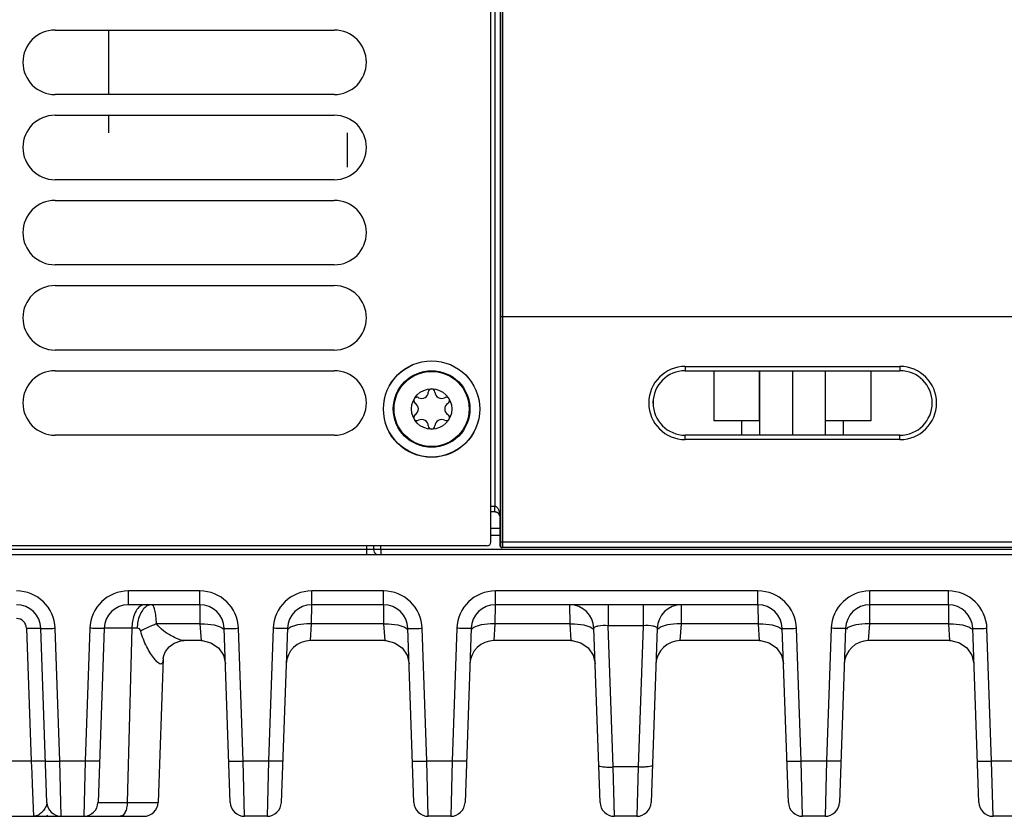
# Model space of a CAD drawing. Header units: inches. Extents: x 0 to 34, y 0 to 22.
# Tile 82 of 145: x 14 to 16.7, y 8.2 to 10.4. Entities that reach past the tile are written whole.
import ezdxf

# ---------------------------------------------------------------- set-up
doc = ezdxf.new("R2010")
doc.units = ezdxf.units.IN
doc.header["$LTSCALE"] = 1.87
doc.header["$MEASUREMENT"] = 0
doc.layers.get('0').update_dxf_attribs({"linetype": 'CONTINUOUS'})
for name, color, linetype in [('02___PRT_ALL_AXES', 7, 'CONTINUOUS'), ('COSMETIC', 7, 'CONTINUOUS'), ('DATUMCURVES', 7, 'CONTINUOUS'), ('DIMENSIONS', 7, 'CONTINUOUS')]:
    doc.layers.add(name, color=color, linetype=linetype)
doc.styles.get("Standard").update_dxf_attribs({"font": 'txt', "width": 0.8})
doc.dimstyles.new('DIMSTYLE_1', dxfattribs={"dimtxt": 0.125, "dimasz": 0.18, "dimexe": 0.125, "dimexo": 0.0625, "dimgap": 0.0625, "dimtad": 0, "dimtih": 1, "dimtoh": 1, "dimzin": 4, "dimdsep": 46, "dimtxsty": 'STANDARD', "dimblk": '_FILLED', "dimblk1": '_FILLED', "dimblk2": '_FILLED', "dimcen": 0.09, "dimadec": 0, "dimazin": 0, "dimtp": 0.001, "dimtm": 0.001, "dimtfac": 1, "dimtofl": 0, "dimtmove": 0, "dimatfit": 3, "dimldrblk": '_FILLED', "dimfxl": 1, "dimtolj": 1, "dimtzin": 4, "dimarcsym": 0})

# ---------------------------------------------------------------- blocks, each defined once
blk = doc.blocks.new('_FILLED')
at = {"color": 0, "linetype": 'BYBLOCK'}
blk.add_solid([(0, 0), (-1, 0.174), (-1, -0.174)], dxfattribs=at)
blk = doc.blocks.new('*D2')
at = {"layer": 'DIMENSIONS', "color": 2, "linetype": 'CONTINUOUS'}
for p, q in [((12.7059, 12.9534), (25.8588, 12.9534)), ((25.7338, 12.9534), (25.7338, 10.7854)), ((25.7338, 8.1799), (25.7338, 10.5354)), ((24.1637, 8.1799), (25.8588, 8.1799))]:
    blk.add_line(p, q, dxfattribs=at)
at = {"layer": 'DIMENSIONS', "color": 2, "linetype": 'CONTINUOUS', "xscale": 0.18, "yscale": 0.18, "zscale": 0.18}
for p, rotation in [((25.7338, 12.9534), 90), ((25.7338, 8.1799), 270)]:
    blk.add_blockref('_FILLED', p, dxfattribs=dict(at, rotation=rotation))
at = {"layer": 'DIMENSIONS', "color": 2, "linetype": 'CONTINUOUS', "insert": (25.7338, 10.7229), "char_height": 0.125, "width": 1.225, "attachment_point": 2, "line_spacing_factor": 0.9}
blk.add_mtext('4.77{\\Ftxt.shx;\\W1.000000;\\H0.125000; }[121.2]', dxfattribs=at)

msp = doc.modelspace()

# ---------------------------------------------------------------- linework, layer by layer
at = {"color": 7, "linetype": 'CONTINUOUS'}
for p, q in [((15.28, 8.9335), (15.28, 12.3865)), ((15.3067, 12.3072), (15.3069, 9.5529)), ((15.3117, 12.3072), (15.3119, 9.5529)), ((15.2908, 11.5562), (15.2908, 9.032)), ((15.3058, 11.5562), (15.3058, 9.002)), ((15.3069, 9.5529), (15.3067, 8.9336)), ((15.3119, 9.5529), (15.3069, 9.553)), ((15.3119, 9.5529), (15.3117, 8.9335)), ((24.1339, 9.5529), (15.3119, 9.5529)), ((15.8146, 9.4167), (15.8146, 9.4049)), ((15.8146, 9.4167), (16.4051, 9.4167)), ((15.8146, 9.4049), (16.4051, 9.4049)), ((15.8931, 9.4049), (15.8931, 9.2669)), ((16.0182, 9.4049), (16.0182, 9.2669)), ((16.0191, 9.4049), (16.0191, 9.2277)), ((16.1091, 9.4049), (16.1091, 9.2277)), ((16.1991, 9.4049), (16.1991, 9.2277)), ((16.3251, 9.4049), (16.3251, 9.2669)), ((16.4051, 9.4167), (16.4051, 9.4049)), ((16.0191, 9.2669), (15.8931, 9.2669)), ((15.9696, 9.2669), (15.9696, 9.2277)), ((16.3251, 9.2669), (16.1991, 9.2669)), ((16.2486, 9.2669), (16.2486, 9.2277)), ((15.8146, 9.2155), (15.8146, 9.2277)), ((16.4051, 9.2277), (15.8146, 9.2277)), ((16.4051, 9.2155), (15.8146, 9.2155)), ((16.4051, 9.2155), (16.4051, 9.2277)), ((15.2903, 9.032), (15.28, 9.032)), ((15.2903, 9.017), (15.28, 9.017)), ((15.2903, 9.032), (15.2903, 9.017)), ((15.2906, 9.017), (15.2908, 9.032)), ((15.2906, 9.017), (15.2909, 9.017)), ((15.3055, 8.9329), (15.3055, 9.002)), ((15.3055, 9.002), (15.3058, 9.002)), ((15.28, 8.972), (15.3055, 8.972)), ((15.28, 8.9527), (15.3055, 8.9527)), ((15.27, 8.9235), (12.46, 8.9235)), ((14.9378, 8.9137), (12.8513, 8.9137)), ((14.9376, 8.9235), (14.9378, 8.9137)), ((14.9378, 8.9137), (14.9378, 8.8992)), ((14.9573, 8.9235), (14.9575, 8.9137)), ((14.9772, 8.9137), (14.977, 8.9235)), ((14.9772, 8.9137), (14.9772, 8.8992)), ((24.0864, 8.9137), (14.9772, 8.9137)), ((15.3057, 8.9238), (15.3055, 8.9336)), ((15.3055, 8.9329), (15.3055, 8.9304)), ((15.3055, 8.9304), (15.3055, 8.9282)), ((15.3055, 8.9282), (15.3056, 8.9265)), ((15.3056, 8.9265), (15.3056, 8.9256)), ((15.3056, 8.9256), (15.3056, 8.9248)), ((15.3066, 8.9238), (15.3057, 8.9238)), ((15.3067, 8.9336), (15.3066, 8.9238)), ((15.3117, 8.9335), (15.3067, 8.9336)), ((24.208, 8.9188), (15.3107, 8.9188)), ((15.3117, 8.9335), (15.3116, 8.9188)), ((24.123, 8.9335), (15.3117, 8.9335)), ((12.4449, 8.8992), (24.2228, 8.8992)), ((14.2832, 8.7614), (14.2832, 8.7994)), ((14.4797, 8.7994), (14.2832, 8.7994)), ((14.4797, 8.7614), (14.4797, 8.7994)), ((14.7874, 8.7614), (14.7874, 8.7994)), ((14.9848, 8.7994), (14.7874, 8.7994)), ((14.9848, 8.7614), (14.9848, 8.7994)), ((15.2925, 8.7614), (15.2925, 8.7994)), ((16.0145, 8.7994), (15.2925, 8.7994)), ((16.0145, 8.7614), (16.0145, 8.7994)), ((16.3222, 8.7614), (16.3222, 8.7994)), ((16.5381, 8.7994), (16.3222, 8.7994)), ((16.5381, 8.7614), (16.5381, 8.7994)), ((14.4797, 8.7614), (14.2832, 8.7614)), ((14.4797, 8.7614), (14.48, 8.7087)), ((14.7871, 8.7087), (14.7874, 8.7614)), ((14.9848, 8.7614), (14.7874, 8.7614)), ((14.9848, 8.7614), (14.9851, 8.7087)), ((15.2922, 8.7087), (15.2925, 8.7614)), ((16.0145, 8.7614), (15.2925, 8.7614)), ((15.4966, 8.7614), (15.4969, 8.7087)), ((15.6025, 8.7614), (15.6025, 8.7038)), ((15.6984, 8.7614), (15.6984, 8.7038)), ((15.804, 8.7087), (15.8043, 8.7614)), ((16.0145, 8.7614), (16.0148, 8.7087)), ((16.3219, 8.7087), (16.3222, 8.7614)), ((16.5381, 8.7614), (16.3222, 8.7614)), ((16.5381, 8.7614), (16.5384, 8.7087)), ((14.0031, 8.6968), (14.0158, 8.3319)), ((14.0591, 8.2179), (14.0424, 8.6968)), ((14.0945, 8.3319), (14.0818, 8.6968)), ((14.177, 8.6968), (14.1642, 8.3319)), ((14.2163, 8.6968), (14.1996, 8.2179)), ((14.2927, 8.6968), (14.2799, 8.2179)), ((14.3073, 8.6968), (14.2927, 8.6968)), ((14.48, 8.7087), (14.3607, 8.7087)), ((14.48, 8.7087), (14.4831, 8.663)), ((14.5633, 8.2179), (14.5466, 8.6968)), ((14.5987, 8.3319), (14.5859, 8.6968)), ((14.6811, 8.6968), (14.6684, 8.3319)), ((14.7205, 8.6968), (14.7037, 8.2179)), ((14.7839, 8.663), (14.7871, 8.7087)), ((14.9851, 8.7087), (14.7871, 8.7087)), ((14.9851, 8.7087), (14.9882, 8.663)), ((15.0684, 8.2179), (15.0517, 8.6968)), ((15.1038, 8.3319), (15.091, 8.6968)), ((15.1862, 8.6968), (15.1735, 8.3319)), ((15.2256, 8.6968), (15.2089, 8.2179)), ((15.289, 8.663), (15.2922, 8.7087)), ((15.4969, 8.7087), (15.2922, 8.7087)), ((15.4969, 8.7087), (15.5001, 8.663)), ((15.5802, 8.2179), (15.5635, 8.6968)), ((15.616, 8.3155), (15.6025, 8.7038)), ((15.6984, 8.7038), (15.6025, 8.7038)), ((15.6984, 8.7038), (15.6849, 8.3155)), ((15.7374, 8.6968), (15.7207, 8.2179)), ((15.8009, 8.663), (15.804, 8.7087)), ((16.0148, 8.7087), (15.804, 8.7087)), ((16.0148, 8.7087), (16.0179, 8.663)), ((16.0981, 8.2179), (16.0814, 8.6968)), ((16.1335, 8.3319), (16.1207, 8.6968)), ((16.2159, 8.6968), (16.2032, 8.3319)), ((16.2553, 8.6968), (16.2386, 8.2179)), ((16.3187, 8.663), (16.3219, 8.7087)), ((16.5384, 8.7087), (16.3219, 8.7087)), ((16.5384, 8.7087), (16.5416, 8.663)), ((16.6217, 8.2179), (16.605, 8.6968)), ((16.6571, 8.3319), (16.6443, 8.6968)), ((14.4831, 8.663), (14.437, 8.663)), ((14.9882, 8.663), (14.7839, 8.663)), ((15.5001, 8.663), (15.289, 8.663)), ((16.0179, 8.663), (15.8009, 8.663)), ((16.5416, 8.663), (16.3187, 8.663)), ((14.3788, 8.6137), (14.3649, 8.2179)), ((14.3788, 8.614), (14.3788, 8.6144)), ((14.3788, 8.6138), (14.3788, 8.614)), ((14.0158, 8.3319), (13.6819, 8.3319)), ((14.0158, 8.3319), (14.0173, 8.2985)), ((14.1642, 8.3319), (14.0945, 8.3319)), ((14.0985, 8.1799), (14.0945, 8.3319)), ((14.1642, 8.3319), (14.1602, 8.1799)), ((14.6684, 8.3319), (14.5987, 8.3319)), ((14.6026, 8.1799), (14.5987, 8.3319)), ((14.6684, 8.3319), (14.6644, 8.1799)), ((15.1735, 8.3319), (15.1038, 8.3319)), ((15.1078, 8.1799), (15.1038, 8.3319)), ((15.1735, 8.3319), (15.1695, 8.1799)), ((15.6849, 8.3155), (15.616, 8.3155)), ((15.6196, 8.1799), (15.616, 8.3155)), ((15.6849, 8.3155), (15.6813, 8.1799)), ((16.2032, 8.3319), (16.1335, 8.3319)), ((16.1374, 8.1799), (16.1335, 8.3319)), ((16.2032, 8.3319), (16.1992, 8.1799)), ((16.7268, 8.3319), (16.6571, 8.3319)), ((16.6611, 8.1799), (16.6571, 8.3319)), ((14.0173, 8.2985), (14.0186, 8.2678)), ((14.0186, 8.2678), (14.0224, 8.1799)), ((14.2799, 8.2179), (14.3649, 8.2179)), ((12.4449, 8.1799), (14.3256, 8.1799)), ((14.6644, 8.1799), (14.6026, 8.1799)), ((15.1695, 8.1799), (15.1078, 8.1799)), ((15.6813, 8.1799), (15.6196, 8.1799)), ((16.1992, 8.1799), (16.1374, 8.1799)), ((16.7228, 8.1799), (16.6611, 8.1799))]:
    msp.add_line(p, q, dxfattribs=at)
for points in [[(15.3056, 8.9248), (15.3056, 8.9245), (15.3056, 8.9242), (15.3056, 8.924), (15.3057, 8.9238), (15.3057, 8.9235), (15.3057, 8.9233), (15.3058, 8.923)], [(15.3058, 8.923), (15.3058, 8.9226), (15.306, 8.9221), (15.3062, 8.9217)], [(15.3062, 8.9217), (15.3064, 8.9212), (15.3068, 8.9207), (15.3072, 8.9202), (15.3076, 8.9198), (15.3082, 8.9195), (15.3088, 8.9192), (15.3094, 8.9189), (15.3102, 8.9188), (15.3107, 8.9188)], [(14.3788, 8.6137), (14.3788, 8.6146), (14.3803, 8.6217), (14.3854, 8.6333), (14.3952, 8.6458), (14.4095, 8.6562), (14.4274, 8.6622), (14.437, 8.663)], [(14.4831, 8.663), (14.4863, 8.6629), (14.5103, 8.6572), (14.5306, 8.6432), (14.5445, 8.6228), (14.55, 8.5988)], [(14.9882, 8.663), (14.9914, 8.6629), (15.0154, 8.6572), (15.0357, 8.6432), (15.0496, 8.6228), (15.0551, 8.5988)], [(15.5001, 8.663), (15.5032, 8.6629), (15.5272, 8.6572), (15.5475, 8.6432), (15.5614, 8.6228), (15.5669, 8.5988)], [(16.0179, 8.663), (16.0211, 8.6629), (16.0451, 8.6572), (16.0654, 8.6432), (16.0793, 8.6228), (16.0848, 8.5988)], [(16.5416, 8.663), (16.5447, 8.6629), (16.5687, 8.6572), (16.589, 8.6432), (16.6029, 8.6228), (16.6084, 8.5988)], [(14.3788, 8.6144), (14.3802, 8.6212), (14.3802, 8.6214)]]:
    msp.add_lwpolyline(points, dxfattribs=at)
for centre, radius in [((15.117, 9.2995), 0.1325), ((15.117, 9.2997), 0.1053), ((15.117, 9.2997), 0.1033), ((15.117, 9.2997), 0.0555)]:
    msp.add_circle(centre, radius, dxfattribs=at)
for centre, radius, start, end in [((15.8146, 9.3161), 0.1006, 90.0006, 269.9994), ((15.8146, 9.3163), 0.0886, 90, 270), ((16.4051, 9.3161), 0.1006, 270.0003, 89.9997), ((16.4051, 9.3163), 0.0886, 270, 90), ((15.0898, 9.3467), 0.0181, 241.6303, 358.3697), ((15.117, 9.346), 0.00906, 1.6303, 178.3697), ((15.1441, 9.3467), 0.0181, 181.6303, 298.3697), ((15.0769, 9.3228), 0.00906, 61.6303, 238.3697), ((15.0627, 9.2997), 0.0181, 301.6303, 58.3697), ((15.1571, 9.3228), 0.00906, 301.6303, 118.3697), ((15.1713, 9.2997), 0.0181, 121.6303, 238.3697), ((15.0769, 9.2766), 0.00906, 121.6303, 298.3697), ((15.0898, 9.2527), 0.0181, 1.6303, 118.3697), ((15.1441, 9.2527), 0.0181, 61.6303, 178.3697), ((15.1571, 9.2766), 0.00906, 241.6303, 58.3697), ((15.117, 9.2535), 0.00906, 181.6303, 358.3697), ((15.2903, 9.002), 0.03, 88.9998, 90.0004), ((15.2901, 9.0012), 0.0158, 88.5065, 89.4497), ((15.2903, 9.002), 0.015, 89.5002, 90.0005), ((15.2903, 9.0019), 0.015, 89.0007, 89.5004), ((15.2901, 9.0012), 0.0158, 87.3843, 88.5065), ((15.2903, 9.0018), 0.0152, 83.9668, 87.812), ((15.2908, 9.002), 0.0147, 1.0283, 7.2795), ((15.2905, 9.002), 0.015, 0.0233, 1.0235), ((15.2907, 9.0014), 0.0151, 2.0011, 3.1317), ((14.9722, 8.914), 0.0148, 181, 240.3334), ((15.27, 8.9335), 0.01, 270, 360), ((15.3116, 8.9238), 0.005, 179.9963, 269.995), ((15.3107, 8.9238), 0.00501, 218.6722, 243.0758), ((15.3107, 8.9238), 0.00499, 243.0875, 245.2805), ((15.3107, 8.9238), 0.00501, 245.2926, 256.5466), ((15.3107, 8.9238), 0.00498, 256.5628, 258.5075), ((15.3107, 8.9238), 0.00502, 258.5146, 269.9788), ((13.9755, 8.6931), 0.1063, 2.0032, 89.9968), ((14.2832, 8.6931), 0.1063, 90.0032, 177.9968), ((14.4797, 8.6931), 0.1063, 2.0032, 89.9968), ((14.7874, 8.6931), 0.1063, 90.0032, 177.9968), ((14.9848, 8.6931), 0.1063, 2.0032, 89.9968), ((15.2925, 8.6931), 0.1063, 90.0032, 177.9968), ((16.0145, 8.6931), 0.1063, 2.0032, 89.9968), ((16.3222, 8.6931), 0.1063, 90.0032, 177.9968), ((16.5381, 8.6931), 0.1063, 2.0032, 89.9968), ((13.9755, 8.6945), 0.0669, 2.0043, 90.0034), ((14.2832, 8.6945), 0.0669, 90.0042, 177.9905), ((14.4797, 8.6945), 0.0669, 2.0107, 89.997), ((14.7874, 8.6945), 0.0669, 90.0042, 177.9905), ((14.9848, 8.6945), 0.0669, 2.0107, 89.997), ((15.2925, 8.6945), 0.0669, 90.0042, 177.9905), ((15.4966, 8.6945), 0.0669, 2, 90), ((15.8043, 8.6945), 0.0669, 89.9996, 178), ((16.0145, 8.6945), 0.0669, 2.0107, 89.997), ((16.3222, 8.6945), 0.0669, 90.0042, 177.9905), ((16.5381, 8.6945), 0.0669, 2.0107, 89.997), ((13.9755, 8.6959), 0.0276, 2.0137, 89.9863), ((14.3564, 8.7143), 0.0603, 149.5338, 151.955), ((14.7839, 8.5961), 0.0669, 90, 177.6347), ((15.289, 8.5961), 0.0669, 90, 177.6347), ((15.8009, 8.5961), 0.0669, 90, 177.6347), ((16.3187, 8.5961), 0.0669, 90, 177.6347), ((14.0985, 8.2193), 0.0394, 181.9998, 270.0001), ((14.1602, 8.2193), 0.0394, 269.9915, 357.9997), ((14.3256, 8.2193), 0.0394, 270, 358), ((14.6026, 8.2193), 0.0394, 182, 270), ((14.6644, 8.2193), 0.0394, 270, 358), ((15.1078, 8.2193), 0.0394, 182, 270), ((15.1695, 8.2193), 0.0394, 270, 358), ((15.6196, 8.2193), 0.0394, 182.0074, 270.0003), ((15.6813, 8.2193), 0.0394, 269.9997, 357.9926), ((16.1374, 8.2193), 0.0394, 182, 270), ((16.1992, 8.2193), 0.0394, 270, 358), ((16.6611, 8.2193), 0.0394, 182, 270), ((14.0627, 8.1839), 0.00394, 185, 241.6667)]:
    msp.add_arc(centre, radius, start, end, dxfattribs=at)
for points, knots in [([(15.3058, 9.002), (15.3058, 9.0049), (15.3054, 9.0093), (15.3043, 9.0151), (15.303, 9.0193), (15.3012, 9.0235), (15.2988, 9.0273), (15.2961, 9.0301), (15.2932, 9.0316), (15.2916, 9.0319), (15.2908, 9.032)], [0, 0, 0, 0, 0.243271, 0.365472, 0.488285, 0.612092, 0.737596, 0.866124, 0.93249, 1, 1, 1, 1]), ([(15.3054, 9.0038), (15.3051, 9.006), (15.3037, 9.0099), (15.2998, 9.014), (15.2954, 9.0163), (15.2923, 9.0169), (15.2909, 9.017)], [0, 0, 0, 0, 0.309167, 0.564491, 0.788972, 1, 1, 1, 1]), ([(15.2919, 9.0169), (15.2944, 9.0166), (15.2986, 9.015), (15.3029, 9.0109), (15.3051, 9.0066), (15.3057, 9.0037), (15.3058, 9.0023)], [0, 0, 0, 0, 0.345899, 0.595715, 0.805949, 1, 1, 1, 1]), ([(14.9575, 8.9137), (14.9575, 8.9136), (14.9567, 8.9138), (14.9559, 8.9136), (14.9539, 8.9137), (14.9504, 8.9136), (14.9449, 8.9137), (14.9403, 8.9137), (14.9378, 8.9137)], [0, 0, 0, 0, 0.019263, 0.07605, 0.168326, 0.292602, 0.617069, 1, 1, 1, 1]), ([(14.9772, 8.9137), (14.9746, 8.9137), (14.97, 8.9137), (14.9645, 8.9136), (14.9611, 8.9137), (14.9591, 8.9136), (14.9583, 8.9138), (14.9575, 8.9136), (14.9575, 8.9137)], [0, 0, 0, 0, 0.382167, 0.70646, 0.830916, 0.923472, 0.980523, 1, 1, 1, 1]), ([(14.3271, 8.7614), (14.3228, 8.7614), (14.3132, 8.7575), (14.3072, 8.7495), (14.3044, 8.7449)], [0, 0, 0, 0, 0.442223, 1, 1, 1, 1]), ([(14.3322, 8.7565), (14.3241, 8.751), (14.3114, 8.7312), (14.3076, 8.7091), (14.3073, 8.6968)], [0, 0, 0, 0, 0.445569, 1, 1, 1, 1]), ([(14.3471, 8.7614), (14.3459, 8.7614), (14.3406, 8.761), (14.3355, 8.7588), (14.3322, 8.7565)], [0, 0, 0, 0, 0.240978, 1, 1, 1, 1]), ([(14.3607, 8.7087), (14.3603, 8.7159), (14.3592, 8.7287), (14.3569, 8.7436), (14.3541, 8.7529), (14.352, 8.758), (14.3491, 8.7614), (14.3471, 8.7614)], [0, 0, 0, 0, 0.384313, 0.689825, 0.805371, 0.894219, 1, 1, 1, 1]), ([(14.3032, 8.7426), (14.3015, 8.7395), (14.2953, 8.725), (14.2929, 8.709), (14.2927, 8.6968)], [0, 0, 0, 0, 0.225485, 1, 1, 1, 1]), ([(14.0031, 8.6968), (14.0081, 8.697), (14.0154, 8.6972), (14.0246, 8.6974), (14.0305, 8.6974), (14.0353, 8.6973), (14.0391, 8.6974), (14.0409, 8.697), (14.0424, 8.6971), (14.0424, 8.6968)], [0, 0, 0, 0, 0.382039, 0.554688, 0.705905, 0.830032, 0.922514, 0.979611, 1, 1, 1, 1]), ([(14.0424, 8.6968), (14.0424, 8.6966), (14.044, 8.6966), (14.0457, 8.6963), (14.0496, 8.6963), (14.0543, 8.6962), (14.0602, 8.6963), (14.0695, 8.6964), (14.0767, 8.6967), (14.0818, 8.6968)], [0, 0, 0, 0, 0.020389, 0.077486, 0.169968, 0.294095, 0.445312, 0.617961, 1, 1, 1, 1]), ([(14.2163, 8.6968), (14.2163, 8.6966), (14.2148, 8.6966), (14.213, 8.6963), (14.2092, 8.6963), (14.2044, 8.6962), (14.1985, 8.6963), (14.1893, 8.6964), (14.182, 8.6967), (14.177, 8.6968)], [0, 0, 0, 0, 0.020389, 0.077486, 0.169968, 0.294095, 0.445312, 0.617961, 1, 1, 1, 1]), ([(14.2927, 8.6968), (14.2871, 8.6969), (14.2766, 8.697), (14.2616, 8.6971), (14.2485, 8.6972), (14.2375, 8.6972), (14.2287, 8.6972), (14.2229, 8.6971), (14.2195, 8.697), (14.2177, 8.697), (14.217, 8.6969), (14.2163, 8.6969), (14.2163, 8.6968)], [0, 0, 0, 0, 0.217792, 0.414834, 0.587283, 0.732396, 0.847834, 0.931771, 0.96142, 0.982704, 0.995563, 1, 1, 1, 1]), ([(14.3172, 8.6889), (14.3167, 8.6912), (14.3141, 8.6954), (14.3095, 8.6968), (14.3073, 8.6968)], [0, 0, 0, 0, 0.52671, 1, 1, 1, 1]), ([(14.3607, 8.7087), (14.3567, 8.7074), (14.3417, 8.7021), (14.3271, 8.6953), (14.3172, 8.6889)], [0, 0, 0, 0, 0.263549, 1, 1, 1, 1]), ([(14.437, 8.663), (14.4314, 8.663), (14.4187, 8.6673), (14.3995, 8.6765), (14.3788, 8.6897), (14.3658, 8.7014), (14.3607, 8.7087)], [0, 0, 0, 0, 0.18646, 0.431527, 0.706771, 1, 1, 1, 1]), ([(14.48, 8.7087), (14.4843, 8.7088), (14.5, 8.7088), (14.516, 8.707), (14.527, 8.7038)], [0, 0, 0, 0, 0.272898, 1, 1, 1, 1]), ([(14.527, 8.7038), (14.5289, 8.7032), (14.535, 8.7011), (14.5412, 8.6981), (14.5442, 8.6948)], [0, 0, 0, 0, 0.305184, 1, 1, 1, 1]), ([(14.5466, 8.6968), (14.5466, 8.6966), (14.5481, 8.6966), (14.5499, 8.6963), (14.5537, 8.6963), (14.5584, 8.6962), (14.5644, 8.6963), (14.5736, 8.6964), (14.5809, 8.6967), (14.5859, 8.6968)], [0, 0, 0, 0, 0.020389, 0.077486, 0.169968, 0.294095, 0.445312, 0.617961, 1, 1, 1, 1]), ([(14.7205, 8.6968), (14.7205, 8.6966), (14.7189, 8.6966), (14.7172, 8.6963), (14.7133, 8.6963), (14.7086, 8.6962), (14.7027, 8.6963), (14.6934, 8.6964), (14.6861, 8.6967), (14.6811, 8.6968)], [0, 0, 0, 0, 0.020389, 0.077486, 0.169968, 0.294095, 0.445312, 0.617961, 1, 1, 1, 1]), ([(14.7401, 8.7038), (14.7382, 8.7032), (14.732, 8.7011), (14.7259, 8.6981), (14.7229, 8.6948)], [0, 0, 0, 0, 0.305187, 1, 1, 1, 1]), ([(14.7871, 8.7087), (14.7828, 8.7088), (14.767, 8.7088), (14.7511, 8.707), (14.7401, 8.7038)], [0, 0, 0, 0, 0.272895, 1, 1, 1, 1]), ([(14.9851, 8.7087), (14.9894, 8.7088), (15.0052, 8.7088), (15.0211, 8.707), (15.0321, 8.7038)], [0, 0, 0, 0, 0.272898, 1, 1, 1, 1]), ([(15.0321, 8.7038), (15.034, 8.7032), (15.0401, 8.7011), (15.0463, 8.6981), (15.0493, 8.6948)], [0, 0, 0, 0, 0.305184, 1, 1, 1, 1]), ([(15.0517, 8.6968), (15.0517, 8.6966), (15.0532, 8.6966), (15.055, 8.6963), (15.0588, 8.6963), (15.0636, 8.6962), (15.0695, 8.6963), (15.0787, 8.6964), (15.086, 8.6967), (15.091, 8.6968)], [0, 0, 0, 0, 0.020389, 0.077486, 0.169968, 0.294095, 0.445312, 0.617961, 1, 1, 1, 1]), ([(15.2256, 8.6968), (15.2256, 8.6966), (15.224, 8.6966), (15.2223, 8.6963), (15.2184, 8.6963), (15.2137, 8.6962), (15.2078, 8.6963), (15.1985, 8.6964), (15.1913, 8.6967), (15.1862, 8.6968)], [0, 0, 0, 0, 0.020389, 0.077486, 0.169968, 0.294095, 0.445312, 0.617961, 1, 1, 1, 1]), ([(15.2452, 8.7038), (15.2433, 8.7032), (15.2372, 8.7011), (15.231, 8.6981), (15.228, 8.6948)], [0, 0, 0, 0, 0.305187, 1, 1, 1, 1]), ([(15.2922, 8.7087), (15.2879, 8.7088), (15.2721, 8.7088), (15.2562, 8.707), (15.2452, 8.7038)], [0, 0, 0, 0, 0.272895, 1, 1, 1, 1]), ([(15.4969, 8.7087), (15.5012, 8.7088), (15.517, 8.7088), (15.5329, 8.707), (15.5439, 8.7038)], [0, 0, 0, 0, 0.272898, 1, 1, 1, 1]), ([(15.5439, 8.7038), (15.5458, 8.7032), (15.5519, 8.7011), (15.5581, 8.6981), (15.5611, 8.6947)], [0, 0, 0, 0, 0.305247, 1, 1, 1, 1]), ([(15.6025, 8.7038), (15.5931, 8.7044), (15.582, 8.7045), (15.5699, 8.7017), (15.5661, 8.7003), (15.5635, 8.6982), (15.5635, 8.6968)], [0, 0, 0, 0, 0.687809, 0.806597, 0.896665, 1, 1, 1, 1]), ([(15.7374, 8.6968), (15.7375, 8.6982), (15.7348, 8.7003), (15.731, 8.7017), (15.7189, 8.7045), (15.7078, 8.7044), (15.6984, 8.7038)], [0, 0, 0, 0, 0.103333, 0.1934, 0.312189, 1, 1, 1, 1]), ([(15.757, 8.7038), (15.7551, 8.7032), (15.749, 8.7011), (15.7428, 8.6981), (15.7398, 8.6947)], [0, 0, 0, 0, 0.305243, 1, 1, 1, 1]), ([(15.804, 8.7087), (15.7997, 8.7088), (15.7839, 8.7088), (15.768, 8.707), (15.757, 8.7038)], [0, 0, 0, 0, 0.272895, 1, 1, 1, 1]), ([(16.0148, 8.7087), (16.0191, 8.7088), (16.0349, 8.7088), (16.0508, 8.707), (16.0618, 8.7038)], [0, 0, 0, 0, 0.272898, 1, 1, 1, 1]), ([(16.0618, 8.7038), (16.0637, 8.7032), (16.0698, 8.7011), (16.076, 8.6981), (16.079, 8.6948)], [0, 0, 0, 0, 0.305184, 1, 1, 1, 1]), ([(16.0814, 8.6968), (16.0814, 8.6966), (16.0829, 8.6966), (16.0847, 8.6963), (16.0885, 8.6963), (16.0932, 8.6962), (16.0992, 8.6963), (16.1084, 8.6964), (16.1157, 8.6967), (16.1207, 8.6968)], [0, 0, 0, 0, 0.020389, 0.077486, 0.169968, 0.294095, 0.445312, 0.617961, 1, 1, 1, 1]), ([(16.2553, 8.6968), (16.2553, 8.6966), (16.2537, 8.6966), (16.252, 8.6963), (16.2481, 8.6963), (16.2434, 8.6962), (16.2375, 8.6963), (16.2282, 8.6964), (16.2209, 8.6967), (16.2159, 8.6968)], [0, 0, 0, 0, 0.020389, 0.077486, 0.169968, 0.294095, 0.445312, 0.617961, 1, 1, 1, 1]), ([(16.2749, 8.7038), (16.273, 8.7032), (16.2668, 8.7011), (16.2607, 8.6981), (16.2577, 8.6948)], [0, 0, 0, 0, 0.305187, 1, 1, 1, 1]), ([(16.3219, 8.7087), (16.3176, 8.7088), (16.3018, 8.7088), (16.2859, 8.707), (16.2749, 8.7038)], [0, 0, 0, 0, 0.272895, 1, 1, 1, 1]), ([(16.5384, 8.7087), (16.5427, 8.7088), (16.5585, 8.7088), (16.5744, 8.707), (16.5854, 8.7038)], [0, 0, 0, 0, 0.272898, 1, 1, 1, 1]), ([(16.5854, 8.7038), (16.5873, 8.7032), (16.5934, 8.7011), (16.5996, 8.6981), (16.6026, 8.6948)], [0, 0, 0, 0, 0.305184, 1, 1, 1, 1]), ([(16.605, 8.6968), (16.605, 8.6966), (16.6065, 8.6966), (16.6083, 8.6963), (16.6121, 8.6963), (16.6169, 8.6962), (16.6228, 8.6963), (16.632, 8.6964), (16.6393, 8.6967), (16.6443, 8.6968)], [0, 0, 0, 0, 0.020389, 0.077486, 0.169968, 0.294095, 0.445312, 0.617961, 1, 1, 1, 1]), ([(14.3788, 8.6137), (14.3787, 8.6115), (14.3784, 8.6076), (14.3774, 8.6027), (14.3755, 8.5991), (14.3719, 8.598), (14.3681, 8.5996), (14.3619, 8.6042), (14.3536, 8.6138), (14.3435, 8.6284), (14.3294, 8.6531), (14.321, 8.674), (14.3172, 8.6889)], [0, 0, 0, 0, 0.051812, 0.091511, 0.11982, 0.143263, 0.172862, 0.213597, 0.3264, 0.4705, 0.634987, 1, 1, 1, 1]), ([(14.0158, 8.3319), (14.0208, 8.3321), (14.0281, 8.3323), (14.0374, 8.3324), (14.0433, 8.3325), (14.048, 8.3324), (14.0519, 8.3325), (14.0536, 8.3321), (14.0551, 8.3322), (14.0552, 8.3319)], [0, 0, 0, 0, 0.382039, 0.554688, 0.705905, 0.830032, 0.922514, 0.979611, 1, 1, 1, 1]), ([(14.0552, 8.3319), (14.0552, 8.3316), (14.0567, 8.3317), (14.0584, 8.3314), (14.0623, 8.3314), (14.067, 8.3313), (14.0729, 8.3314), (14.0822, 8.3315), (14.0895, 8.3317), (14.0945, 8.3319)], [0, 0, 0, 0, 0.020389, 0.077486, 0.169968, 0.294095, 0.445312, 0.617961, 1, 1, 1, 1]), ([(14.2036, 8.3319), (14.2036, 8.3316), (14.202, 8.3317), (14.2003, 8.3314), (14.1964, 8.3314), (14.1917, 8.3313), (14.1858, 8.3314), (14.1765, 8.3315), (14.1692, 8.3317), (14.1642, 8.3319)], [0, 0, 0, 0, 0.020389, 0.077485, 0.169968, 0.294094, 0.445312, 0.61796, 1, 1, 1, 1]), ([(14.5593, 8.3319), (14.5593, 8.3316), (14.5609, 8.3317), (14.5626, 8.3314), (14.5665, 8.3314), (14.5712, 8.3313), (14.5771, 8.3314), (14.5864, 8.3315), (14.5937, 8.3317), (14.5987, 8.3319)], [0, 0, 0, 0, 0.020389, 0.077486, 0.169968, 0.294095, 0.445312, 0.617961, 1, 1, 1, 1]), ([(14.7077, 8.3319), (14.7077, 8.3316), (14.7062, 8.3317), (14.7044, 8.3314), (14.7006, 8.3314), (14.6959, 8.3313), (14.6899, 8.3314), (14.6807, 8.3315), (14.6734, 8.3317), (14.6684, 8.3319)], [0, 0, 0, 0, 0.020389, 0.077485, 0.169968, 0.294094, 0.445312, 0.61796, 1, 1, 1, 1]), ([(15.0644, 8.3319), (15.0644, 8.3316), (15.066, 8.3317), (15.0677, 8.3314), (15.0716, 8.3314), (15.0763, 8.3313), (15.0822, 8.3314), (15.0915, 8.3315), (15.0988, 8.3317), (15.1038, 8.3319)], [0, 0, 0, 0, 0.020389, 0.077486, 0.169968, 0.294095, 0.445312, 0.617961, 1, 1, 1, 1]), ([(15.2128, 8.3319), (15.2128, 8.3316), (15.2113, 8.3317), (15.2096, 8.3314), (15.2057, 8.3314), (15.201, 8.3313), (15.1951, 8.3314), (15.1858, 8.3315), (15.1785, 8.3317), (15.1735, 8.3319)], [0, 0, 0, 0, 0.020389, 0.077485, 0.169968, 0.294094, 0.445312, 0.61796, 1, 1, 1, 1]), ([(15.5767, 8.3196), (15.5767, 8.3192), (15.5778, 8.3182), (15.5816, 8.317), (15.5897, 8.3158), (15.6017, 8.3152), (15.611, 8.3153), (15.616, 8.3155)], [0, 0, 0, 0, 0.032419, 0.093366, 0.309008, 0.626514, 1, 1, 1, 1]), ([(15.7242, 8.3196), (15.7242, 8.3192), (15.7231, 8.3182), (15.7193, 8.317), (15.7112, 8.3158), (15.6992, 8.3152), (15.6899, 8.3153), (15.6849, 8.3155)], [0, 0, 0, 0, 0.032419, 0.093366, 0.309008, 0.626514, 1, 1, 1, 1]), ([(16.0941, 8.3319), (16.0941, 8.3316), (16.0957, 8.3317), (16.0974, 8.3314), (16.1013, 8.3314), (16.106, 8.3313), (16.1119, 8.3314), (16.1212, 8.3315), (16.1285, 8.3317), (16.1335, 8.3319)], [0, 0, 0, 0, 0.020389, 0.077486, 0.169968, 0.294095, 0.445312, 0.617961, 1, 1, 1, 1]), ([(16.2425, 8.3319), (16.2425, 8.3316), (16.241, 8.3317), (16.2392, 8.3314), (16.2354, 8.3314), (16.2307, 8.3313), (16.2247, 8.3314), (16.2155, 8.3315), (16.2082, 8.3317), (16.2032, 8.3319)], [0, 0, 0, 0, 0.020389, 0.077485, 0.169968, 0.294094, 0.445312, 0.61796, 1, 1, 1, 1]), ([(16.6177, 8.3319), (16.6178, 8.3316), (16.6193, 8.3317), (16.621, 8.3314), (16.6249, 8.3314), (16.6296, 8.3313), (16.6355, 8.3314), (16.6448, 8.3315), (16.6521, 8.3317), (16.6571, 8.3319)], [0, 0, 0, 0, 0.020389, 0.077486, 0.169968, 0.294095, 0.445312, 0.617961, 1, 1, 1, 1]), ([(14.0591, 8.2179), (14.0593, 8.2134), (14.0557, 8.2042), (14.0503, 8.1966), (14.047, 8.1931)], [0, 0, 0, 0, 0.481736, 1, 1, 1, 1]), ([(14.1996, 8.2179), (14.1996, 8.2178), (14.2003, 8.218), (14.2011, 8.2177), (14.203, 8.2178), (14.2053, 8.2177), (14.2083, 8.2177), (14.2137, 8.2177), (14.2219, 8.2177), (14.2335, 8.2177), (14.2473, 8.2178), (14.263, 8.2178), (14.2741, 8.2179), (14.2799, 8.2179)], [0, 0, 0, 0, 0.004325, 0.017178, 0.038512, 0.068259, 0.106323, 0.152504, 0.268312, 0.413737, 0.586296, 0.783079, 1, 1, 1, 1]), ([(14.2799, 8.2179), (14.2798, 8.213), (14.2787, 8.2036), (14.2746, 8.1897), (14.2664, 8.1799), (14.2606, 8.1799)], [0, 0, 0, 0, 0.326212, 0.61508, 1, 1, 1, 1]), ([(14.0412, 8.1875), (14.0398, 8.1863), (14.0343, 8.1823), (14.0274, 8.1799), (14.0224, 8.1799)], [0, 0, 0, 0, 0.272396, 1, 1, 1, 1])]:
    msp.add_open_spline(points, degree=3, knots=knots, dxfattribs=at)
for points in [[(15.3068, 8.9207), (15.3061, 8.9215), (15.3057, 8.9227), (15.3057, 8.9238)], [(14.047, 8.1931), (14.0452, 8.1911), (14.0433, 8.1892), (14.0412, 8.1875)]]:
    msp.add_open_spline(points, degree=3, dxfattribs=at)
at = {"layer": '02___PRT_ALL_AXES', "color": 7, "linetype": 'CONTINUOUS'}
for p, q in [((14.0815, 10.3414), (14.8492, 10.3414)), ((14.8492, 10.1643), (14.0815, 10.1643)), ((14.0815, 10.1073), (14.8492, 10.1073)), ((14.8492, 9.9301), (14.0815, 9.9301)), ((14.0815, 9.8731), (14.8492, 9.8731)), ((14.8492, 9.696), (14.0815, 9.696)), ((14.0815, 9.639), (14.8492, 9.639)), ((14.8492, 9.4618), (14.0815, 9.4618)), ((14.0815, 9.4049), (14.8492, 9.4049)), ((15.7261, 9.3147), (15.7262, 9.3225)), ((14.8492, 9.2277), (14.0815, 9.2277))]:
    msp.add_line(p, q, dxfattribs=at)
for centre, start, end in [((14.0815, 10.2528), 90, 270), ((14.8492, 10.2528), 270, 90), ((14.0815, 10.0187), 90, 270), ((14.8492, 10.0187), 270, 90), ((14.0815, 9.7846), 90, 270), ((14.8492, 9.7846), 270, 90), ((14.0815, 9.5504), 90, 270), ((14.8492, 9.5504), 270, 90), ((14.0815, 9.3163), 90, 270), ((14.8492, 9.3163), 270, 90)]:
    msp.add_arc(centre, 0.0886, start, end, dxfattribs=at)
at = {"layer": 'COSMETIC', "color": 7, "linetype": 'CONTINUOUS'}
msp.add_circle((15.117, 9.2997), 0.1323, dxfattribs=at)
at = {"layer": 'DATUMCURVES', "color": 4, "linetype": 'CONTINUOUS'}
for p, q in [((14.2286, 10.3414), (14.2286, 10.1643)), ((14.2286, 10.1073), (14.2286, 10.0593)), ((14.8846, 10.0593), (14.8846, 9.9643))]:
    msp.add_line(p, q, dxfattribs=at)

# ---------------------------------------------------------------- dimensions: what is measured, and where the dimension line sits
at = {"layer": 'DIMENSIONS', "color": 2, "linetype": 'CONTINUOUS'}
dim = msp.add_linear_dim(base=(25.7338, 8.1799), p1=(12.6434, 12.9534), p2=(24.1012, 8.1799), angle=270, dimstyle='DIMSTYLE_1', dxfattribs=at)
dim.commit()
dim.dimension.update_dxf_attribs({"geometry": '*D2', "text_midpoint": (25.7338, 10.6604), "dimtype": 160})

doc.saveas('drawing.dxf')
